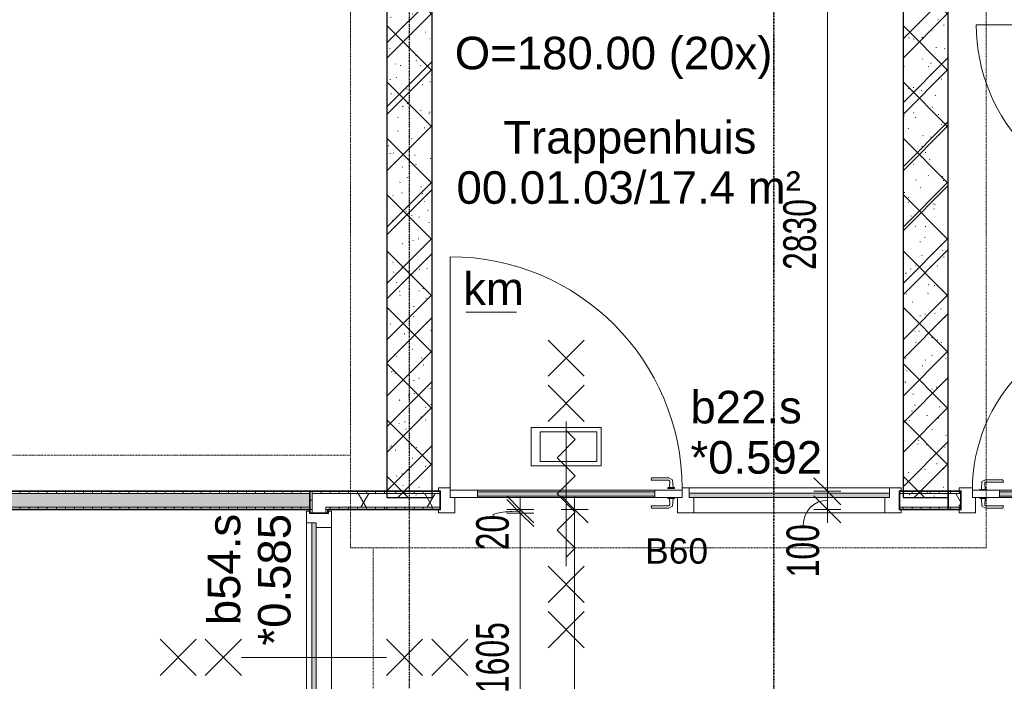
# Model space of a CAD drawing. Header units: millimetres. Extents: x -80560 to 110805, y -11020 to 52719.
# Tile 83 of 152: x 54342 to 59779, y 38700 to 42355. Entities that reach past the tile are written whole.
import ezdxf

# ---------------------------------------------------------------- set-up
doc = ezdxf.new("R2010")
doc.units = ezdxf.units.MM
doc.linetypes.add('CENTER2', pattern=[20, 8, -4, 4, -4])
doc.linetypes.add('DASHDOT2', pattern=[8, 4, -2, 0, -2])
for name, color, linetype, lineweight in [('A-ANNO-DIMS', 211, 'Continuous', 9), ('A-ANNO-DIMS-100', 211, 'Continuous', 9), ('A-ANNO-NOTE', 131, 'Continuous', 18), ('A-AREA-IDEN', 2, 'Continuous', 9), ('A-DETL', 90, 'Continuous', 18), ('A-DETL-GENF', 92, 'Continuous', 18), ('A-DOOR', 31, 'Continuous', 18), ('A-GLAZ', 151, 'Continuous', 18), ('A-GLAZ-IDEN', 152, 'Continuous', 18), ('A-WALL', 113, 'Continuous', 35), ('A-WALL-PATT', 111, 'Continuous', 35), ('G-ANNO-SYMB', 111, 'Continuous', 9), ('G-ANNO-TEXT', 231, 'Continuous', 9), ('I-WALL', 2, 'Continuous', 18), ('S-GRID', 1, 'Continuous', 9), ('S-STRS-IDEN', 31, 'Continuous', 18)]:
    doc.layers.add(name, color=color, linetype=linetype, lineweight=lineweight)
doc.styles.add('Arial', font='arial.ttf', dxfattribs={"height": 180})
doc.styles.add('Arial_1', font='arial.ttf', dxfattribs={"height": 140})
doc.styles.add('Arial_6', font='arial.ttf', dxfattribs={"width": 0.7, "height": 180})
doc.dimstyles.new('n3o_1_8_2', dxfattribs={"dimscale": 304.8, "dimtxt": 183.646692, "dimasz": 0.492126, "dimexe": 0.246063, "dimexo": 0.0625, "dimgap": 0.032808, "dimtad": 1, "dimdec": 0, "dimdsep": 46, "dimtxsty": 'Arial_6', "dimblk1": 'OBLIQUE', "dimblk2": 'OBLIQUE', "dimsah": 1, "dimcen": 0.09, "dimdle": 0.246063, "dimazin": 0, "dimtfac": 1, "dimtdec": 4, "dimtix": 1, "dimtmove": 1, "dimatfit": 3, "dimfxl": 0.246063, "dimfxlon": 1, "dimtvp": 1, "dimtolj": 1, "dimtzin": 0, "dimarcsym": 2})
doc.dimstyles.new('n3o_1_8_3', dxfattribs={"dimscale": 304.8, "dimtxt": 183.646692, "dimasz": 0.492126, "dimexe": 0.246063, "dimexo": 0.0625, "dimgap": 0.032808, "dimtad": 1, "dimdec": 0, "dimdsep": 46, "dimtxsty": 'Arial_6', "dimblk1": 'OBLIQUE', "dimblk2": 'OBLIQUE', "dimsah": 1, "dimcen": 0.09, "dimdle": 0.246063, "dimazin": 0, "dimtfac": 1, "dimtdec": 4, "dimtix": 1, "dimtmove": 0, "dimatfit": 3, "dimfxl": 0.246063, "dimfxlon": 1, "dimtvp": 1, "dimtolj": 1, "dimtzin": 0, "dimarcsym": 2})
pattern_1 = [(45, (0, 0), (-176.7767, 176.7767), []), (17, (0, 0), (51.37877, 156.87645), [3.353, -159.647, 3.353, -88.647, -134]), (17, (0, 0), (51.37877, 156.87645), [-255, 3.353, -130.647]), (48, (0, 0), (-36.014, 160.26226), [3.353, -158.647, 3.353, -160.647, -132]), (48, (0, 0), (-36.014, 160.26226), [-326, 3.353, -128.647]), (71, (0, 0), (-94.825, 133.12483), [3.353, -156.647, 3.353, -87.247, -131]), (71, (0, 0), (-94.825, 133.12483), [-250.6, 3.353, -127.647])]
pattern_2 = [(90, (56207.32, 39650), (-50, -2e-13), [])]
pattern_3 = [(60, (24894.82, 0), (-274.963, 158.75), []), (120, (24894.82, 0), (-274.963, -158.75), [])]
pattern_4 = [(270, (57919.82, 39750), (50, -4e-13), [])]
pattern_5 = [(180, (56044.82, 37050), (7e-14, -50), [])]
pattern_6 = [(90, (60782.32, 39650), (-50, -2e-13), [])]
pattern_7 = [(90, (52494.82, 39650), (-50, 3e-15), [])]

# ---------------------------------------------------------------- blocks, each defined once
blk = doc.blocks.new('19112_SW_LeonardoCollege_R2020_rvt-1-DO_00 begane grond')
at = {"layer": 'A-WALL-PATT', "lineweight": 5}
h = blk.add_hatch(dxfattribs=at)
h.set_pattern_fill('FP_209', color=250, angle=45, style=0, pattern_type=2)
h.set_pattern_definition([(135, (31725, 43632.5), (-155.563, -155.563), []), (225, (31725, 43632.5), (155.563, -155.563), [])])
h.paths.add_polyline_path([(31475, 39715), (31725, 39715), (31725, 47550), (31475, 47550), (31475, 39749.387667)], flags=0)
h = blk.add_hatch(dxfattribs=at)
h.set_pattern_fill('FP_210', color=250, angle=45, style=0, pattern_type=2)
h.set_pattern_definition([(135, (34575, 43632.5), (-155.563, -155.563), []), (225, (34575, 43632.5), (155.563, -155.563), [])])
h.paths.add_polyline_path([(34575, 39715), (34575, 47550), (34325, 47550), (34325, 39715)], flags=0)
at = {"layer": 'I-WALL', "color": 10, "lineweight": 25}
for p, q in [((31475, 47550), (31475, 39715)), ((31725, 39715), (31725, 47550)), ((34325, 47550), (34325, 39715)), ((34575, 39715), (34575, 47550)), ((31475, 39715), (31725, 39715)), ((34325, 39715), (34575, 39715))]:
    blk.add_line(p, q, dxfattribs=at)
blk = doc.blocks.new('95251-Leonardo College Leiden_rvt-1-DO_00 begane grond')
at = {"layer": 'A-WALL-PATT', "lineweight": 9}
h = blk.add_hatch(dxfattribs=at)
h.set_pattern_fill('FP_251', color=55, style=0, pattern_type=2)
h.set_pattern_definition(pattern_1)
h.paths.add_polyline_path([(31475, 39715), (31725, 39715), (31725, 43437.5), (31720, 43437.5), (31720, 43487.5), (31480, 43487.5), (31480, 43437.5), (31475, 43437.5), (31475, 39749.4)], flags=0)
h = blk.add_hatch(dxfattribs=at)
h.set_pattern_fill('FP_251', color=55, style=0, pattern_type=2)
h.set_pattern_definition(pattern_1)
h.paths.add_polyline_path([(34325, 39715), (34575, 39715), (34575, 43437.5), (34570, 43437.5), (34570, 43487.5), (34330, 43487.5), (34330, 43437.5), (34325, 43437.5), (34325, 39749.4)], flags=0)
at = {"layer": 'A-WALL', "color": 170, "lineweight": 5}
for p, q in [((31475, 43437.5), (31475, 39715)), ((31725, 39715), (31725, 43437.5)), ((34325, 43437.5), (34325, 39715)), ((34575, 39715), (34575, 43437.5)), ((31475, 39715), (31725, 39715)), ((34325, 39715), (34575, 39715))]:
    blk.add_line(p, q, dxfattribs=at)
blk = doc.blocks.new('32_n3o_deur_enkel met zijlicht - 90x139_17_K_980_2410x2555_deur volglas_60 min_zs_noodtrap-34330938-DO_00 begane grond')
at = {"layer": 'A-GLAZ'}
for p, q in [((-1277.5, 69.5), (-1187.5, 69.5)), ((-1277.5, 52.5), (-1277.5, 69.5)), ((-1187.5, 69.5), (-1187.5, -15.5)), ((-132.5, 69.5), (-1187.5, 69.5)), ((-132.5, 69.5), (-42.5, 69.5)), ((-132.5, -15.5), (-132.5, 69.5)), ((-42.5, 69.5), (-42.5, -15.5)), ((1187.5, 69.5), (1277.5, 69.5)), ((1187.5, -15.5), (1187.5, 69.5)), ((1277.5, 69.5), (1277.5, 52.5)), ((-1265.5, 52.5), (-1277.5, 52.5)), ((-1265.5, -52.5), (-1265.5, 52.5)), ((1265.5, 52.5), (1265.5, -52.5)), ((1277.5, 52.5), (1265.5, 52.5)), ((-1277.5, -52.5), (-1265.5, -52.5)), ((-1277.5, -69.5), (-1277.5, -52.5)), ((-1212.5, -39.5), (-1212.5, -69.5)), ((-107.5, -69.5), (-107.5, -39.5)), ((1265.5, -52.5), (1277.5, -52.5)), ((1277.5, -52.5), (1277.5, -69.5)), ((-1212.5, -69.5), (-1277.5, -69.5)), ((-1212.5, -69.5), (-107.5, -69.5)), ((-67.5, -69.5), (-107.5, -69.5)), ((-67.5, -55.5), (-67.5, -69.5)), ((1212.5, -69.5), (1212.5, -55.5)), ((1277.5, -69.5), (1212.5, -69.5))]:
    blk.add_line(p, q, dxfattribs=at)
blk = doc.blocks.new('30_n3o_deur_glas - 40mm_draai_60min_zs_LS-33475686-DO_00 begane grond')
at = {"layer": 'A-DOOR'}
blk.add_hatch(color=256, dxfattribs=at).paths.add_polyline_path([(-150, -8), (-1130, -8), (-1130, -32), (-150, -32)], flags=0)
for p, q in [((-150, 0), (0, 0)), ((0, 0), (0, -40)), ((-1280, 0), (-1130, 0)), ((-1280, -40), (-1280, 0)), ((-1130, -40), (-1280, -40)), ((-1130, 0), (-1130, -40)), ((-150, 0), (-1130, 0)), ((-1130, -8), (-150, -8)), ((-1130, -32), (-1130, -8)), ((-150, -32), (-1130, -32)), ((-1130, -40), (-150, -40)), ((-150, -40), (-150, 0)), ((-150, -8), (-150, -32)), ((0, -40), (-150, -40)), ((-446.2, -174.2), (-833.8, -174.2)), ((-833.8, -174.2), (-833.8, -387.5)), ((-496.2, -199.2), (-808.8, -199.2)), ((-808.8, -199.2), (-808.8, -362.5)), ((-496.2, -362.5), (-496.2, -199.2)), ((-446.2, -387.5), (-446.2, -174.2)), ((-808.8, -362.5), (-496.2, -362.5)), ((-833.8, -387.5), (-446.2, -387.5))]:
    blk.add_line(p, q, dxfattribs=at)
blk = doc.blocks.new('30_n3o_beslag_deurkruk_met_schild - std-887349-DO_00 begane grond')
at = {"layer": 'A-DOOR'}
for p, q in [((-7.8, 48.4), (12.7, 58)), ((12.7, 58), (108, 58)), ((108, 58), (111, 45)), ((18.5, 5), (-18.5, 5)), ((-18.5, 5), (-18.5, 0)), ((-10, 5), (-7.8, 48.4)), ((8.3, 39.7), (10, 5)), ((111, 45), (13.3, 45)), ((18.5, 0), (18.5, 5))]:
    blk.add_line(p, q, dxfattribs=at)
at = {"layer": 'A-DOOR', "flags": 128}
blk.add_lwpolyline([(13.3, 45), (11.3, 44.6), (9.6, 43.4), (8.6, 41.7), (8.3, 39.7)], dxfattribs=at)
blk = doc.blocks.new('30_n3o_beslag_deurkruk_met_schild - std-875116-DO_00 begane grond')
at = {"layer": 'A-DOOR'}
for p, q in [((18.5, 0), (-18.5, 0)), ((-18.5, 0), (-18.5, -5)), ((18.5, -5), (18.5, 0)), ((-18.5, -5), (18.5, -5)), ((-7.8, -48.4), (-10, -5)), ((12.7, -58), (-7.8, -48.4)), ((10, -5), (8.3, -39.7)), ((13.3, -45), (111, -45)), ((111, -45), (108, -58)), ((108, -58), (12.7, -58))]:
    blk.add_line(p, q, dxfattribs=at)
at = {"layer": 'A-DOOR', "flags": 128}
blk.add_lwpolyline([(8.3, -39.7), (8.6, -41.7), (9.6, -43.4), (11.3, -44.6), (13.3, -45)], dxfattribs=at)
blk = doc.blocks.new('00_n3o_symbool_swingangle - std-33475698-DO_00 begane grond')
at = {"layer": 'A-DOOR'}
blk.add_line((-415, 10), (-415, 1290), dxfattribs=at)
blk.add_arc((-415, 10), 1280, 360, 90, dxfattribs=at)
blk = doc.blocks.new('32_n3o_deur_enkel - 90x139_17_K_930_2410x1080_deur vv glasstrook_Deur_ extra kierdichting en valdorpel-34136920-DO_00 begane grond')
at = {"layer": 'A-GLAZ'}
for p, q in [((-467, 69.5), (-540, 69.5)), ((-540, 69.5), (-540, 52.5)), ((-467, 55.5), (-467, 69.5)), ((540, 69.5), (467, 69.5)), ((467, 69.5), (467, 55.5)), ((540, 52.5), (540, 69.5)), ((-540, 52.5), (-528, 52.5)), ((-528, 52.5), (-528, -52.5)), ((-450, -69.5), (-450, 15.5)), ((450, 15.5), (450, -69.5)), ((528, -52.5), (528, 52.5)), ((528, 52.5), (540, 52.5)), ((-528, -52.5), (-540, -52.5)), ((-540, -52.5), (-540, -69.5)), ((540, -52.5), (528, -52.5)), ((540, -69.5), (540, -52.5)), ((-540, -69.5), (-450, -69.5)), ((450, -69.5), (540, -69.5))]:
    blk.add_line(p, q, dxfattribs=at)
blk = doc.blocks.new('30_n3o_deur_glasstrook - 40mm_draai_LS-32157152-DO_00 begane grond')
at = {"layer": 'A-DOOR'}
blk.add_hatch(color=256, dxfattribs=at).paths.add_polyline_path([(-584, 8), (-584, 32), (-784, 32), (-784, 8)], flags=0)
for p, q in [((-660.1, 165), (-660.1, 320.7)), ((-660.1, 320.7), (-273.9, 320.7)), ((-273.9, 320.7), (-273.9, 165)), ((-626.8, 190), (-626.8, 223.3)), ((-626.8, 223.3), (-323.9, 223.3)), ((-323.9, 223.3), (-323.9, 190)), ((-273.9, 165), (-660.1, 165)), ((-323.9, 190), (-626.8, 190)), ((-784, 40), (-934, 40)), ((-934, 40), (-934, 0)), ((-934, 0), (-784, 0)), ((-784, 0), (-784, 40)), ((-784, 40), (-584, 40)), ((-584, 32), (-784, 32)), ((-784, 32), (-784, 8)), ((-784, 8), (-584, 8)), ((-584, 0), (-784, 0)), ((0, 40), (-584, 40)), ((-584, 40), (-584, 0)), ((-584, 8), (-584, 32)), ((-584, 0), (0, 0)), ((0, 0), (0, 40))]:
    blk.add_line(p, q, dxfattribs=at)
blk = doc.blocks.new('30_n3o_beslag_deurkruk_met_schild - std-V111-DO_00 begane grond')
at = {"layer": 'A-DOOR'}
for p, q in [((-18.5, 0), (-18.5, -5)), ((18.5, -5), (18.5, 0)), ((-18.5, -5), (18.5, -5)), ((-7.8, -48.4), (-10, -5)), ((12.7, -58), (-7.8, -48.4)), ((10, -5), (8.3, -39.7)), ((13.3, -45), (111, -45)), ((111, -45), (108, -58)), ((108, -58), (12.7, -58))]:
    blk.add_line(p, q, dxfattribs=at)
at = {"layer": 'A-DOOR', "flags": 128}
blk.add_lwpolyline([(8.3, -39.7), (8.6, -41.7), (9.6, -43.4), (11.3, -44.6), (13.3, -45)], dxfattribs=at)
blk = doc.blocks.new('00_n3o_symbool_swingangle - std-31742550-DO_00 begane grond')
at = {"layer": 'A-DOOR'}
blk.add_line((-415, 0), (-415, -934), dxfattribs=at)
blk.add_arc((-415, 0), 934, 270, 0, dxfattribs=at)
blk = doc.blocks.new('32_n3o_raam_h1xb1 - 90x139_25_K_2410x1615_60-34330837-DO_00 begane grond')
at = {"layer": 'A-GLAZ'}
for p, q in [((-807.5, 69.5), (-717.5, 69.5)), ((-807.5, 52.5), (-807.5, 69.5)), ((-717.5, 69.5), (-717.5, -15.5)), ((717.5, 69.5), (-717.5, 69.5)), ((717.5, 69.5), (807.5, 69.5)), ((717.5, -15.5), (717.5, 69.5)), ((807.5, 69.5), (807.5, 52.5)), ((-795.5, 52.5), (-807.5, 52.5)), ((-795.5, -52.5), (-795.5, 52.5)), ((795.5, 52.5), (795.5, -52.5)), ((807.5, 52.5), (795.5, 52.5)), ((-807.5, -52.5), (-795.5, -52.5)), ((-807.5, -69.5), (-807.5, -52.5)), ((-742.5, -39.5), (-742.5, -69.5)), ((742.5, -69.5), (742.5, -39.5)), ((795.5, -52.5), (807.5, -52.5)), ((807.5, -52.5), (807.5, -69.5)), ((-742.5, -69.5), (-807.5, -69.5)), ((-742.5, -69.5), (742.5, -69.5)), ((807.5, -69.5), (742.5, -69.5))]:
    blk.add_line(p, q, dxfattribs=at)
blk = doc.blocks.new('30_n3o_raam_vast - 24mm_60min-33400836-DO_00 begane grond')
at = {"layer": 'A-DOOR'}
blk.add_hatch(color=256, dxfattribs=at).paths.add_polyline_path([(0, 0), (-1485, -0.5), (-1485, -24), (0, -24), (0, -0.5)], flags=0)
for p, q in [((-1485, -24), (-1485, 0)), ((-1485, 0), (0, 0)), ((0, 0), (0, -24)), ((0, -24), (-1485, -24))]:
    blk.add_line(p, q, dxfattribs=at)
blk = doc.blocks.new('00_n3o_symbool_swingangle - std-33372938-DO_00 begane grond')
at = {"layer": 'A-DOOR'}
blk.add_line((-415, -10), (-415, -990), dxfattribs=at)
blk.add_arc((-415, -10), 980, 270, 0, dxfattribs=at)
blk = doc.blocks.new('30_n3o_raam_vast - 24mm-33475699-DO_00 begane grond')
at = {"layer": 'A-DOOR'}
blk.add_hatch(color=256, dxfattribs=at).paths.add_polyline_path([(0, 0), (-1105, 0), (-1105, -24), (0, -24)], flags=0)
for p, q in [((-1105, -24), (-1105, 0)), ((-1105, 0), (0, 0)), ((0, 0), (0, -24)), ((0, -24), (-1105, -24))]:
    blk.add_line(p, q, dxfattribs=at)
blk = doc.blocks.new('01_n3o_symbool_lijn_met_tekst - brandwerend_B60-31157561-DO_00 begane grond')
at = {"layer": 'A-DETL-GENF', "color": 3, "linetype": 'DASHDOT2'}
blk.add_line((0, 0), (3510, 0), dxfattribs=at)
blk = doc.blocks.new('01_n3o_symbool_lijn_met_tekst - brandwerend_B60-31157512-DO_00 begane grond')
at = {"layer": 'A-DETL-GENF', "color": 3, "linetype": 'DASHDOT2'}
blk.add_line((0, 0), (8362.5, 0), dxfattribs=at)
blk = doc.blocks.new('01_n3o_symbool_lijn_met_tekst - brandwerend_B60-31334536-DO_00 begane grond')
at = {"layer": 'A-DETL-GENF', "color": 3, "linetype": 'DASHDOT2'}
blk.add_line((0, 0), (5463.8, 0), dxfattribs=at)
blk = doc.blocks.new('01_n3o_symbool_lijn_met_tekst - brandwerend_B60-33397399-DO_00 begane grond')
at = {"layer": 'A-DETL-GENF', "color": 3, "linetype": 'DASHDOT2'}
blk.add_line((0, 0), (6830, 0), dxfattribs=at)
blk = doc.blocks.new('DIMBLOCK394-DO_00 begane grond')
at = {"layer": 'A-ANNO-DIMS-100'}
for p, q in [((57406.5, 39650), (57331.5, 39725)), ((57406.5, 35350), (57406.5, 39725)), ((57331.5, 39650), (57481.5, 39650)), ((57406.5, 39650), (57331.5, 39650)), ((57406.5, 39650), (57481.5, 39575)), ((57406.5, 35350), (57331.5, 35425)), ((57331.5, 35350), (57481.5, 35350)), ((57406.5, 35350), (57331.5, 35350)), ((57406.5, 35350), (57481.5, 35275))]:
    blk.add_line(p, q, dxfattribs=at)
at = {"layer": 'A-ANNO-DIMS-100', "color": 0, "insert": (57162.8, 37307.9), "char_height": 180, "width": 461.094, "attachment_point": 1, "rotation": 90, "line_spacing_factor": 0.941778, "style": 'Arial_6'}
blk.add_mtext('4300', dxfattribs=at)
blk = doc.blocks.new('_Oblique')
at = {"color": 0, "linetype": 'ByBlock', "lineweight": -2}
blk.add_line((-0.5, -0.5), (0.5, 0.5), dxfattribs=at)
blk = doc.blocks.new('DIMBLOCK395-DO_00 begane grond')
at = {"layer": 'A-ANNO-DIMS-100'}
for p, q in [((58802.3, 39750), (58727.3, 39825)), ((58727.3, 39750), (58877.3, 39750)), ((58802.3, 39750), (58727.3, 39750)), ((58802.3, 39575), (58802.3, 39750)), ((58802.3, 39750), (58877.3, 39675)), ((58802.3, 39650), (58727.3, 39725)), ((58727.3, 39650), (58877.3, 39650)), ((58802.3, 39650), (58727.3, 39650)), ((58802.3, 39650), (58877.3, 39575))]:
    blk.add_line(p, q, dxfattribs=at)
blk.add_ellipse((58802.3, 39562.9), major_axis=(0, 137.1), ratio=0.973189, start_param=0, end_param=1.570796, dxfattribs=at)
at = {"layer": 'A-ANNO-DIMS-100', "color": 0, "insert": (58576.5, 39274.7), "char_height": 180, "width": 345.821, "attachment_point": 1, "rotation": 90, "line_spacing_factor": 0.941778, "style": 'Arial_6'}
blk.add_mtext('100', dxfattribs=at)
blk = doc.blocks.new('DIMBLOCK396-DO_00 begane grond')
at = {"layer": 'A-ANNO-DIMS-100'}
for p, q in [((58802.3, 42580), (58727.3, 42655)), ((58727.3, 42580), (58877.3, 42580)), ((58802.3, 42580), (58727.3, 42580)), ((58802.3, 39750), (58802.3, 42580)), ((58802.3, 42580), (58877.3, 42505)), ((58802.3, 39750), (58727.3, 39825)), ((58727.3, 39750), (58877.3, 39750)), ((58802.3, 39750), (58727.3, 39750)), ((58802.3, 39750), (58877.3, 39675))]:
    blk.add_line(p, q, dxfattribs=at)
at = {"layer": 'A-ANNO-DIMS-100', "color": 0, "insert": (58558.6, 40972.9), "char_height": 180, "width": 461.094, "attachment_point": 1, "rotation": 90, "line_spacing_factor": 0.941778, "style": 'Arial_6'}
blk.add_mtext('2830', dxfattribs=at)
blk = doc.blocks.new('DIMBLOCK405-DO_00 begane grond')
at = {"layer": 'A-ANNO-DIMS-100'}
for p, q in [((57106.5, 39630), (57031.5, 39705)), ((57031.5, 39630), (57181.5, 39630)), ((57106.5, 39630), (57031.5, 39630)), ((57106.5, 38025), (57106.5, 39630)), ((57106.5, 39630), (57181.5, 39555)), ((57106.5, 38025), (57031.5, 38100)), ((57031.5, 38025), (57181.5, 38025)), ((57106.5, 38025), (57031.5, 38025)), ((57106.5, 38025), (57181.5, 37950))]:
    blk.add_line(p, q, dxfattribs=at)
at = {"layer": 'A-ANNO-DIMS-100', "color": 0, "insert": (56862.8, 38635.4), "char_height": 180, "width": 461.094, "attachment_point": 1, "rotation": 90, "line_spacing_factor": 0.941778, "style": 'Arial_6'}
blk.add_mtext('1605', dxfattribs=at)
blk = doc.blocks.new('DIMBLOCK406-DO_00 begane grond')
at = {"layer": 'A-ANNO-DIMS-100'}
for p, q in [((57106.5, 39650), (57031.5, 39725)), ((57106.5, 39630), (57031.5, 39705)), ((57106.5, 39630), (57106.5, 39725)), ((57031.5, 39650), (57181.5, 39650)), ((57106.5, 39650), (57031.5, 39650)), ((57106.5, 39650), (57181.5, 39575)), ((57031.5, 39630), (57181.5, 39630)), ((57106.5, 39630), (57031.5, 39630)), ((57106.5, 39630), (57181.5, 39555))]:
    blk.add_line(p, q, dxfattribs=at)
blk.add_ellipse((57106.5, 39616.2), major_axis=(151.3, 0), ratio=0.157068, start_param=1.570796, end_param=3.141593, dxfattribs=at)
at = {"layer": 'A-ANNO-DIMS-100', "color": 0, "insert": (56862.8, 39424.1), "char_height": 180, "width": 230.547, "attachment_point": 1, "rotation": 90, "line_spacing_factor": 0.941778, "style": 'Arial_6'}
blk.add_mtext('20', dxfattribs=at)

msp = doc.modelspace()

# ---------------------------------------------------------------- hatches: boundary and pattern name
at = {"layer": 'A-WALL-PATT', "lineweight": 18}
h = msp.add_hatch(dxfattribs=at)
h.set_pattern_fill('FP_123', color=256, angle=90, style=0, pattern_type=2)
h.set_pattern_definition(pattern_7)
h.paths.add_polyline_path([(53629.4, 39737.5), (55944.8, 39737.5), (55944.8, 39750), (52734.8, 39750), (52734.8, 39737.5)], flags=0)
h.paths.add_polyline_path([(49132.3, 39737.5), (50744.8, 39737.5), (50744.8, 39750), (49132.3, 39750)], flags=0)
h = msp.add_hatch(dxfattribs=at)
h.set_pattern_fill('FP_111', color=256, angle=90, style=0, pattern_type=2)
h.set_pattern_definition(pattern_5)
h.paths.add_polyline_path([(55944.8, 34350), (55957.3, 34350), (55957.3, 34370), (55944.8, 34370)], flags=0)
h.paths.add_polyline_path([(55944.8, 35965), (55957.3, 35965), (55957.3, 35995), (55944.8, 35995)], flags=0)
h.paths.add_polyline_path([(55957.3, 38005), (55957.3, 38035), (55944.8, 38035), (55944.8, 38005)], flags=0)
h.paths.add_polyline_path([(55944.8, 39630), (55957.3, 39630), (55957.3, 39750), (55944.8, 39750)], flags=0)
h = msp.add_hatch(dxfattribs=at)
h.set_pattern_fill('FP_76', color=256, angle=90, style=0, pattern_type=2)
h.set_pattern_definition(pattern_2)
h.paths.add_polyline_path([(55978.8, 39737.5), (56369.8, 39737.5), (56369.8, 39750), (55957.3, 39750), (55957.3, 39737.5)], flags=0)
h = msp.add_hatch(dxfattribs=at)
h.set_pattern_fill('FP_107', color=256, angle=90, style=0, pattern_type=2)
h.set_pattern_definition(pattern_4)
h.paths.add_polyline_path([(56369.8, 39737.5), (56664.8, 39737.5), (56664.8, 39750), (56369.8, 39749.4)], flags=0)
h.paths.add_polyline_path([(59209.2, 39737.5), (59469.8, 39737.5), (59469.8, 39750), (59199.8, 39750), (59199.8, 39737.5)], flags=0)
h = msp.add_hatch(dxfattribs=at)
h.set_pattern_fill('FP_119', color=256, angle=90, style=0, pattern_type=2)
h.set_pattern_definition(pattern_6)
h.paths.add_polyline_path([(62094.8, 39737.5), (62094.8, 39750), (62022.3, 39750), (62022.3, 39737.5)], flags=0)
h.paths.add_polyline_path([(60599.8, 39737.5), (60632.3, 39737.5), (60632.3, 39750), (60599.8, 39750)], flags=0)
h.paths.add_polyline_path([(59502.9, 39737.5), (59539.8, 39737.5), (59539.8, 39750), (59469.8, 39749.4), (59469.8, 39737.5)], flags=0)
h.paths.add_polyline_path([(61922.3, 39737.5), (61922.3, 39750), (61799.8, 39750), (61799.8, 39737.5), (61852.3, 39737.5)], flags=0)
h.paths.add_polyline_path([(60739.8, 39737.5), (60739.8, 39750), (60707.3, 39750), (60707.3, 39737.5)], flags=0)
at = {"layer": 'A-WALL-PATT', "lineweight": 5}
h = msp.add_hatch(color=256, dxfattribs=at)
h.paths.add_polyline_path([(49057.3, 39662.5), (50744.8, 39662.5), (50744.8, 39737.5), (49057.3, 39737.5)], flags=0)
h.paths.add_polyline_path([(53629.4, 39662.5), (55944.8, 39662.5), (55944.8, 39737.5), (52734.8, 39737.5), (52734.8, 39662.5)], flags=0)
at = {"layer": 'A-WALL-PATT', "lineweight": 18}
h = msp.add_hatch(dxfattribs=at)
h.set_pattern_fill('FP_2', color=256, style=0, pattern_type=2)
h.set_pattern_definition(pattern_3)
h.paths.add_polyline_path([(55978.8, 34337.5), (56032.3, 34337.5), (56032.3, 34370), (55957.3, 34370), (55957.3, 34337.5)], flags=0)
h.paths.add_polyline_path([(56032.3, 35965), (56032.3, 35995), (55957.3, 35995), (55957.3, 35965), (55978.8, 35965)], flags=0)
h.paths.add_polyline_path([(56032.3, 38005), (56032.3, 38035), (55957.3, 38035), (55957.3, 38005), (55978.8, 38005)], flags=0)
h.paths.add_polyline_path([(55978.8, 39630), (56032.3, 39630), (56032.3, 39737.5), (55957.3, 39737.5), (55957.3, 39630)], flags=0)
h = msp.add_hatch(dxfattribs=at)
h.set_pattern_fill('FP_2', color=256, style=0, pattern_type=2)
h.set_pattern_definition(pattern_3)
h.paths.add_polyline_path([(56369.8, 39662.5), (56369.8, 39737.5), (56032.3, 39737.5), (56032.3, 39662.5), (56272.5, 39662.5)], flags=0)
h = msp.add_hatch(dxfattribs=at)
h.set_pattern_fill('FP_2', color=256, style=0, pattern_type=2)
h.set_pattern_definition(pattern_3)
h.paths.add_polyline_path([(56369.8, 39662.5), (56664.8, 39662.5), (56664.8, 39737.5), (56369.8, 39737.5)], flags=0)
h.paths.add_polyline_path([(59199.8, 39662.5), (59469.8, 39662.5), (59469.8, 39737.5), (59199.8, 39737.5)], flags=0)
h = msp.add_hatch(dxfattribs=at)
h.set_pattern_fill('FP_2', color=256, style=0, pattern_type=2)
h.set_pattern_definition(pattern_3)
h.paths.add_polyline_path([(61799.8, 39662.5), (62094.8, 39662.5), (62094.8, 39737.5), (61799.8, 39737.5)], flags=0)
h.paths.add_polyline_path([(60677.6, 39662.5), (60739.8, 39662.5), (60739.8, 39737.5), (60599.8, 39737.5), (60599.8, 39662.5)], flags=0)
h.paths.add_polyline_path([(59502.9, 39662.5), (59539.8, 39662.5), (59539.8, 39737.5), (59469.8, 39737.5), (59469.8, 39662.5)], flags=0)
h = msp.add_hatch(dxfattribs=at)
h.set_pattern_fill('FP_123', color=256, angle=90, style=0, pattern_type=2)
h.set_pattern_definition(pattern_7)
h.paths.add_polyline_path([(53629.4, 39650), (55944.8, 39650), (55944.8, 39662.5), (52734.8, 39662.5), (52734.8, 39650)], flags=0)
h.paths.add_polyline_path([(49044.8, 39650), (50744.8, 39650), (50744.8, 39662.5), (49044.8, 39662.5)], flags=0)
h = msp.add_hatch(dxfattribs=at)
h.set_pattern_fill('FP_111', color=256, angle=90, style=0, pattern_type=2)
h.set_pattern_definition(pattern_5)
h.paths.add_polyline_path([(56032.3, 34350), (56044.8, 34350), (56044.8, 34370), (56032.3, 34370)], flags=0)
h.paths.add_polyline_path([(56044.8, 35965), (56044.8, 35995), (56032.3, 35995), (56032.3, 35965)], flags=0)
h.paths.add_polyline_path([(56032.3, 38005), (56044.8, 38005), (56044.8, 38035), (56032.3, 38035)], flags=0)
h.paths.add_polyline_path([(56044.8, 39630), (56044.8, 39662.5), (56032.3, 39662.5), (56032.3, 39630)], flags=0)
h = msp.add_hatch(dxfattribs=at)
h.set_pattern_fill('FP_76', color=256, angle=90, style=0, pattern_type=2)
h.set_pattern_definition(pattern_2)
h.paths.add_polyline_path([(56369.8, 39650), (56369.8, 39662.5), (56044.8, 39662.5), (56044.8, 39650), (56272.5, 39650)], flags=0)
h = msp.add_hatch(dxfattribs=at)
h.set_pattern_fill('FP_107', color=256, angle=90, style=0, pattern_type=2)
h.set_pattern_definition(pattern_4)
h.paths.add_polyline_path([(56369.8, 39650), (56664.8, 39650), (56664.8, 39662.5), (56369.8, 39662.5)], flags=0)
h.paths.add_polyline_path([(59469.8, 39650), (59469.8, 39662.5), (59199.8, 39662.5), (59199.8, 39650), (59209.2, 39650)], flags=0)
h = msp.add_hatch(dxfattribs=at)
h.set_pattern_fill('FP_119', color=256, angle=90, style=0, pattern_type=2)
h.set_pattern_definition(pattern_6)
h.paths.add_polyline_path([(62094.8, 39650), (62094.8, 39662.5), (61799.8, 39662.5), (61799.8, 39650), (61852.3, 39650)], flags=0)
h.paths.add_polyline_path([(59502.9, 39650), (59539.8, 39650), (59539.8, 39662.5), (59469.8, 39662.5), (59469.8, 39650)], flags=0)
h.paths.add_polyline_path([(60599.8, 39650), (60739.8, 39650), (60739.8, 39662.5), (60599.8, 39662.5)], flags=0)

# ---------------------------------------------------------------- linework, layer by layer
at = {"layer": 'A-ANNO-NOTE', "lineweight": 9}
for p, q in [((57459.8, 40585.5), (57259.8, 40385.5)), ((57259.8, 40585.5), (57459.8, 40385.5)), ((57459.8, 40335.5), (57259.8, 40135.5)), ((57259.8, 40335.5), (57459.8, 40135.5)), ((57359.8, 39335.5), (57359.8, 40135.5)), ((57359.8, 39335.5), (57359.8, 40135.5)), ((57409.9, 40035.8), (57359.8, 40085.8)), ((57309.8, 39935.7), (57409.9, 40035.8)), ((57409.9, 39835.6), (57309.8, 39935.7)), ((57309.8, 39735.5), (57409.9, 39835.6)), ((57309.8, 39735.5), (57409.9, 39635.4)), ((57409.9, 39635.4), (57309.8, 39535.3)), ((57309.8, 39535.3), (57409.9, 39435.2)), ((57409.9, 39435.2), (57359.8, 39385.2)), ((57459.8, 39135.5), (57259.8, 39335.5)), ((57259.8, 39135.5), (57459.8, 39335.5)), ((57459.8, 38885.5), (57259.8, 39085.5)), ((57259.8, 38885.5), (57459.8, 39085.5)), ((55117.3, 38932.5), (55317.3, 38732.5)), ((55117.3, 38732.5), (55317.3, 38932.5)), ((55367.3, 38932.5), (55567.3, 38732.5)), ((55367.3, 38732.5), (55567.3, 38932.5)), ((56567.3, 38932.5), (56367.3, 38732.5)), ((56567.3, 38732.5), (56367.3, 38932.5)), ((56817.3, 38932.5), (56617.3, 38732.5)), ((56817.3, 38732.5), (56617.3, 38932.5)), ((56367.3, 38832.5), (55567.3, 38832.5))]:
    msp.add_line(p, q, dxfattribs=at)
at = {"layer": 'A-DETL'}
msp.add_line((56806.2, 40739.6), (57086.2, 40739.6), dxfattribs=at)
at = {"layer": 'A-WALL', "lineweight": 18}
for p, q in [((52734.8, 39737.5), (55944.8, 39737.5)), ((55957.3, 39737.5), (56369.8, 39737.5)), ((55957.3, 39630), (55957.3, 39737.5)), ((56369.8, 39737.5), (56664.8, 39737.5)), ((59199.8, 39737.5), (59469.8, 39737.5)), ((59469.8, 39737.5), (59539.8, 39737.5)), ((52734.8, 39662.5), (55944.8, 39662.5)), ((56032.3, 39662.5), (56369.8, 39662.5)), ((56032.3, 39630), (56032.3, 39662.5)), ((56369.8, 39662.5), (56664.8, 39662.5)), ((59199.8, 39662.5), (59469.8, 39662.5)), ((59469.8, 39662.5), (59539.8, 39662.5))]:
    msp.add_line(p, q, dxfattribs=at)
at = {"layer": 'G-ANNO-SYMB', "linetype": 'DASHDOT2', "lineweight": 35}
msp.add_line((58505.6, 48457.5), (58505.6, 9197.4), dxfattribs=at)
at = {"layer": 'I-WALL', "lineweight": 35}
for p, q in [((56369.8, 39750), (52734.8, 39750)), ((55944.8, 39630), (55944.8, 39750)), ((56664.8, 39750), (56369.8, 39750)), ((56664.8, 39650), (56664.8, 39750)), ((59469.8, 39750), (59199.8, 39750)), ((59199.8, 39750), (59199.8, 39650)), ((59469.8, 39650), (59469.8, 39750)), ((59539.8, 39750), (59469.8, 39750)), ((59469.8, 39750), (59469.8, 39650)), ((59539.8, 39650), (59539.8, 39750)), ((52734.8, 39650), (55944.8, 39650)), ((56044.8, 39650), (56369.8, 39650)), ((56044.8, 39630), (56044.8, 39650)), ((56369.8, 39650), (56664.8, 39650)), ((59199.8, 39650), (59469.8, 39650)), ((59469.8, 39650), (59539.8, 39650)), ((55944.8, 39630), (56044.8, 39630))]:
    msp.add_line(p, q, dxfattribs=at)
at = {"layer": 'S-GRID', "linetype": 'CENTER2', "lineweight": 25}
msp.add_line((56494.8, 4383.3), (56494.8, 52119.1), dxfattribs=at)

# ---------------------------------------------------------------- block references
at = {"color": 250, "lineweight": 5}
for name in ['19112_SW_LeonardoCollege_R2020_rvt-1-DO_00 begane grond', '95251-Leonardo College Leiden_rvt-1-DO_00 begane grond']:
    msp.add_blockref(name, (24894.8, 0), dxfattribs=at)
at = {"layer": 'A-DETL-GENF', "color": 3, "linetype": 'DASHDOT2'}
for name, p, rotation in [('01_n3o_symbool_lijn_met_tekst - brandwerend_B60-31157512-DO_00 begane grond', (56169.8, 47800), 269.9999999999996), ('01_n3o_symbool_lijn_met_tekst - brandwerend_B60-31157512-DO_00 begane grond', (59679.8, 47800), 269.9999999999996), ('01_n3o_symbool_lijn_met_tekst - brandwerend_B60-31334536-DO_00 begane grond', (56293.6, 33973.7), 90)]:
    msp.add_blockref(name, p, dxfattribs=dict(at, rotation=rotation))
for name, p in [('01_n3o_symbool_lijn_met_tekst - brandwerend_B60-33397399-DO_00 begane grond', (49339.8, 39950)), ('01_n3o_symbool_lijn_met_tekst - brandwerend_B60-31157561-DO_00 begane grond', (56169.8, 39437.5))]:
    msp.add_blockref(name, p, dxfattribs=at)
at = {"layer": 'A-DOOR'}
for name, p, rotation in [('00_n3o_symbool_swingangle - std-33372938-DO_00 begane grond', (60614.3, 41912.5), 269.9999999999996), ('00_n3o_symbool_swingangle - std-31742550-DO_00 begane grond', (60121.8, 39755.5), 180), ('30_n3o_deur_glas - 40mm_draai_60min_zs_LS-33475686-DO_00 begane grond', (56719.8, 39715.5), 180), ('30_n3o_beslag_deurkruk_met_schild - std-875116-DO_00 begane grond', (57939.8, 39765.5), 180), ('30_n3o_beslag_deurkruk_met_schild - std-887349-DO_00 begane grond', (57939.8, 39715.5), 180), ('30_n3o_raam_vast - 24mm-33475699-DO_00 begane grond', (58039.8, 39715.5), 180), ('30_n3o_raam_vast - 24mm_60min-33400836-DO_00 begane grond', (55979.3, 38090), 269.9999999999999)]:
    msp.add_blockref(name, p, dxfattribs=dict(at, rotation=rotation))
for name, p in [('00_n3o_symbool_swingangle - std-33475698-DO_00 begane grond', (57134.8, 39755.5)), ('30_n3o_deur_glasstrook - 40mm_draai_LS-32157152-DO_00 begane grond', (60536.8, 39715.5)), ('30_n3o_beslag_deurkruk_met_schild - std-887349-DO_00 begane grond', (59662.8, 39755.5)), ('30_n3o_beslag_deurkruk_met_schild - std-V111-DO_00 begane grond', (59662.8, 39715.5))]:
    msp.add_blockref(name, p, dxfattribs=at)
at = {"layer": 'A-GLAZ'}
for name, p, rotation in [('32_n3o_deur_enkel met zijlicht - 90x139_17_K_980_2410x2555_deur volglas_60 min_zs_noodtrap-34330938-DO_00 begane grond', (57932.3, 39700), 180), ('32_n3o_raam_h1xb1 - 90x139_25_K_2410x1615_60-34330837-DO_00 begane grond', (55994.8, 38832.5), 269.9999999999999)]:
    msp.add_blockref(name, p, dxfattribs=dict(at, rotation=rotation))
msp.add_blockref('32_n3o_deur_enkel - 90x139_17_K_930_2410x1080_deur vv glasstrook_Deur_ extra kierdichting en valdorpel-34136920-DO_00 begane grond', (60069.8, 39700), dxfattribs=at)

# ---------------------------------------------------------------- texts
at = {"layer": 'A-ANNO-NOTE', "color": 3, "linetype": 'DASHDOT2', "insert": (57795.6, 39490.3), "char_height": 140, "width": 408.861, "attachment_point": 1, "style": 'Arial_1'}
msp.add_mtext('B60', dxfattribs=at)
at = {"layer": 'A-AREA-IDEN', "char_height": 180, "attachment_point": 1, "style": 'Arial'}
for s, insert, width in [('Trappenhuis', (57012.4, 41796), 1643.459), ('00.01.03/17.4 m²', (56754.5, 41518.2), 2260.759)]:
    msp.add_mtext(s, dxfattribs=dict(at, insert=insert, width=width))
at = {"layer": 'A-GLAZ-IDEN', "lineweight": 9, "char_height": 180, "attachment_point": 1, "style": 'Arial'}
for s, insert, width in [('b22.s', (58046, 40305), 729.536), ('*0.592', (58046, 40027.2), 865.822)]:
    msp.add_mtext(s, dxfattribs=dict(at, insert=insert, width=width))
at = {"layer": 'A-GLAZ-IDEN', "lineweight": 9, "char_height": 180, "attachment_point": 1, "rotation": 90, "style": 'Arial'}
for s, insert, width in [('b54.s', (55380.2, 39010.3), 729.536), ('*0.585', (55658, 38897.8), 865.822)]:
    msp.add_mtext(s, dxfattribs=dict(at, insert=insert, width=width))
at = {"layer": 'G-ANNO-TEXT', "color": 7, "insert": (56791, 40959.7), "char_height": 180, "width": 400.844, "attachment_point": 1, "style": 'Arial'}
msp.add_mtext('km', dxfattribs=at)
at = {"layer": 'S-STRS-IDEN', "lineweight": 9, "insert": (56744.7, 42261.1), "char_height": 180, "width": 2076.371, "attachment_point": 1, "style": 'Arial'}
msp.add_mtext('O=180.00 (20x)', dxfattribs=at)

# ---------------------------------------------------------------- dimensions: what is measured, and where the dimension line sits
at = {"layer": 'A-ANNO-DIMS'}
for base, p1, p2, override, picture, middle in [((58802.3, 42580), (58727.3, 39750), (58727.3, 42580), {"dimpost": '<>', "dimfxl": 2830}, 'DIMBLOCK396-DO_00 begane grond', (58700.4, 41165)), ((57106.5, 39630), (57031.5, 38025), (57031.5, 39630), {"dimpost": '<>', "dimfxl": 1605}, 'DIMBLOCK405-DO_00 begane grond', (57004.6, 38827.5)), ((57406.5, 39650), (57331.5, 35350), (57331.5, 39650), {"dimpost": '<>', "dimfxl": 4300}, 'DIMBLOCK394-DO_00 begane grond', (57304.6, 37500))]:
    dim = msp.add_linear_dim(base=base, p1=p1, p2=p2, angle=90, dimstyle='n3o_1_8_3', override=override, dxfattribs=at)
    dim.commit()
    dim.dimension.update_dxf_attribs({"geometry": picture, "text_midpoint": middle})
for base, p1, p2, override, picture, middle in [((58802.3, 39750), (58727.3, 39650), (58727.3, 39750), {"dimpost": '<>', "dimfxl": 100}, 'DIMBLOCK395-DO_00 begane grond', (58696.5, 39447.6)), ((57106.5, 39650), (57031.5, 39630), (57031.5, 39650), {"dimpost": '<>', "dimfxl": 20}, 'DIMBLOCK406-DO_00 begane grond', (56982.8, 39539.4))]:
    dim = msp.add_linear_dim(base=base, p1=p1, p2=p2, angle=90, dimstyle='n3o_1_8_2', override=override, dxfattribs=at)
    dim.commit()
    dim.dimension.update_dxf_attribs({"geometry": picture, "text_midpoint": middle, "dimtype": 160, "text_rotation": 90})

doc.saveas('drawing.dxf')
